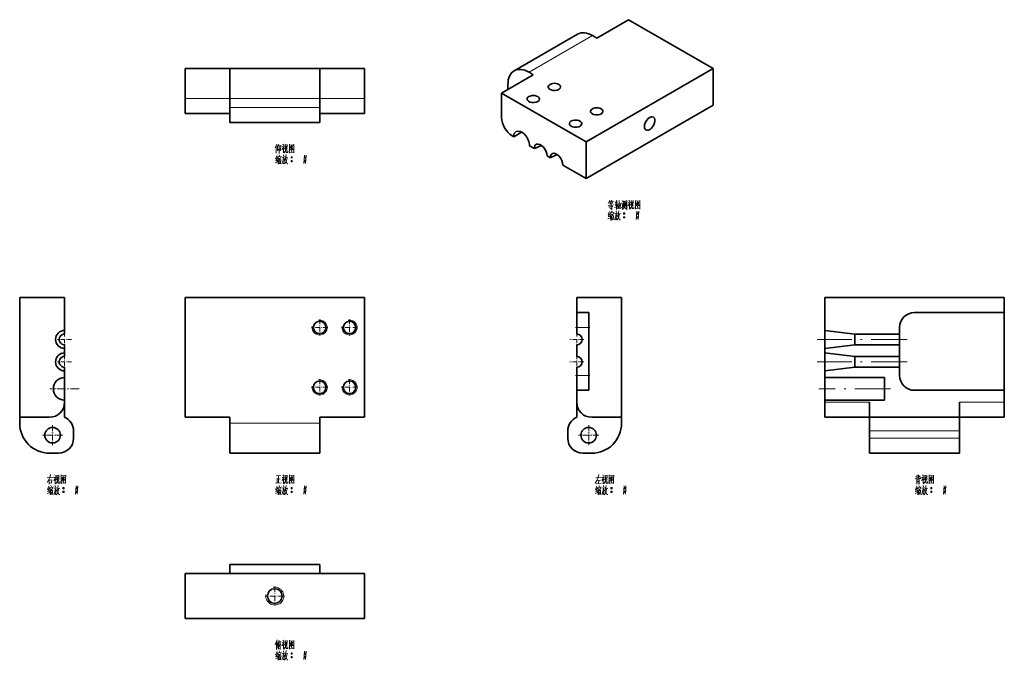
# Model space of a CAD drawing. Extents: x 125 to 454, y 53 to 267.
import ezdxf

# ---------------------------------------------------------------- set-up
doc = ezdxf.new("R2010")
doc.units = 0
doc.linetypes.add('DASHDOT', pattern=[18.5, 12, -3, 0.5, -3])

msp = doc.modelspace()

# ---------------------------------------------------------------- linework, layer by layer
at = {"color": 7, "lineweight": 35, "ltscale": 0.306187}
msp.add_line((317.59, 261.2), (328.19, 267.33), dxfattribs=at)
at = {"color": 7, "lineweight": 35}
for p, q in [((356.48, 251), (328.19, 267.33)), ((311.17, 262.51), (289.96, 250.27)), ((195, 251.01), (225, 251.01)), ((356.48, 251), (314.05, 226.5)), ((285.77, 242.83), (314.05, 226.5)), ((356.48, 238.75), (314.05, 214.25)), ((195, 233.01), (225, 233.01)), ((124.76, 134.5), (124.76, 174.5)), ((180, 174.5), (240, 174.5)), ((180, 174.5), (180, 134.5)), ((240, 134.5), (240, 174.5)), ((325.88, 174.5), (325.88, 134.5)), ((453.76, 174.5), (393.76, 174.5)), ((314.88, 169.5), (314.88, 143.5)), ((423.76, 169.5), (453.76, 169.5)), ((453.76, 169.5), (453.76, 143.5)), ((413.76, 147.75), (393.76, 147.75)), ((453.76, 143.5), (423.76, 143.5)), ((413.76, 140.25), (393.76, 140.25)), ((408.76, 134.5), (438.76, 134.5)), ((195, 122.5), (225, 122.5)), ((438.76, 122.5), (408.76, 122.5)), ((180, 82.26), (240, 82.26)), ((225, 85.26), (195, 85.26)), ((180, 67.26), (240, 67.26))]:
    msp.add_line(p, q, dxfattribs=at)
at = {"color": 7, "lineweight": 13}
for p, q in [((316.17, 262.02), (294.96, 249.77)), ((195, 241.01), (225, 241.01)), ((195, 238.01), (225, 238.01)), ((195, 132.5), (225, 132.5)), ((408.76, 129.92), (438.76, 129.92)), ((438.76, 127.5), (408.76, 127.5))]:
    msp.add_line(p, q, dxfattribs=at)
at = {"color": 7, "lineweight": 35, "ltscale": 0.040825}
for p, q in [((316.17, 262.02), (317.59, 261.2)), ((294.96, 249.77), (296.37, 248.95)), ((287.89, 244.05), (287.89, 245.69))]:
    msp.add_line(p, q, dxfattribs=at)
at = {"color": 7, "lineweight": 35, "ltscale": 0.25}
for p, q in [((180, 251.01), (180, 241.01)), ((195, 241.01), (195, 251.01)), ((225, 241.01), (225, 251.01)), ((240, 251.01), (240, 241.01)), ((124.76, 134.5), (134.76, 134.5)), ((195, 122.5), (195, 132.5)), ((225, 122.5), (225, 132.5)), ((325.88, 134.5), (315.88, 134.5))]:
    msp.add_line(p, q, dxfattribs=at)
at = {"color": 7, "lineweight": 35, "ltscale": 0.375}
for p, q in [((195, 251.01), (180, 251.01)), ((240, 251.01), (225, 251.01)), ((195, 236.01), (180, 236.01)), ((240, 236.01), (225, 236.01)), ((124.76, 174.5), (139.76, 174.5)), ((325.88, 174.5), (310.88, 174.5)), ((403.76, 162.3), (418.76, 162.3)), ((403.76, 158.7), (418.76, 158.7)), ((403.76, 154.8), (418.76, 154.8)), ((403.76, 151.2), (418.76, 151.2)), ((195, 134.5), (180, 134.5)), ((240, 134.5), (225, 134.5)), ((393.76, 134.5), (408.76, 134.5)), ((438.76, 134.5), (453.76, 134.5)), ((180, 67.26), (180, 82.26)), ((240, 67.26), (240, 82.26))]:
    msp.add_line(p, q, dxfattribs=at)
at = {"color": 7, "lineweight": 35, "ltscale": 0.306186}
for p, q in [((356.48, 251), (356.48, 238.75)), ((285.77, 242.83), (296.37, 248.95)), ((314.05, 226.5), (314.05, 214.25))]:
    msp.add_line(p, q, dxfattribs=at)
at = {"color": 7, "lineweight": 13, "ltscale": 0.375}
for p, q in [((195, 241.01), (180, 241.01)), ((240, 241.01), (225, 241.01)), ((393.76, 139.5), (408.76, 139.5)), ((438.76, 139.5), (453.76, 139.5))]:
    msp.add_line(p, q, dxfattribs=at)
at = {"color": 7, "lineweight": 35, "ltscale": 0.125}
for p, q in [((180, 236.01), (180, 241.01)), ((240, 241.01), (240, 236.01)), ((195, 233.01), (195, 238.01)), ((225, 233.01), (225, 238.01)), ((310.88, 174.5), (310.88, 169.5)), ((453.76, 174.5), (453.76, 169.5)), ((310.88, 169.5), (310.88, 164.5)), ((310.88, 148.5), (310.88, 143.5)), ((310.88, 139.5), (310.88, 134.5)), ((393.76, 134.5), (393.76, 139.5)), ((408.76, 139.5), (408.76, 134.5)), ((438.76, 139.5), (438.76, 134.5)), ((453.76, 139.5), (453.76, 134.5)), ((408.76, 127.5), (408.76, 122.5)), ((438.76, 127.5), (438.76, 122.5))]:
    msp.add_line(p, q, dxfattribs=at)
at = {"color": 7, "lineweight": 35, "ltscale": 0.075}
for p, q in [((195, 238.01), (195, 241.01)), ((225, 238.01), (225, 241.01)), ((137.76, 122.5), (134.76, 122.5)), ((312.88, 122.5), (315.88, 122.5)), ((195, 82.26), (195, 85.26)), ((225, 82.26), (225, 85.26))]:
    msp.add_line(p, q, dxfattribs=at)
at = {"color": 7, "lineweight": 35, "ltscale": 0.204124}
msp.add_line((285.77, 242.83), (285.77, 234.67), dxfattribs=at)
at = {"color": 7, "lineweight": 35, "ltscale": 0.015309}
msp.add_line((289.3, 228.54), (289.83, 228.24), dxfattribs=at)
at = {"color": 7, "lineweight": 35, "ltscale": 0.076546}
msp.add_line((292.48, 229.77), (289.83, 228.24), dxfattribs=at)
at = {"color": 7, "lineweight": 35, "ltscale": 0.045921}
msp.add_line((295.14, 225.17), (296.73, 224.26), dxfattribs=at)
at = {"color": 7, "lineweight": 35, "ltscale": 0.064806}
for p, q in [((299.09, 225.33), (296.73, 224.26)), ((304.39, 222.26), (302.03, 221.19))]:
    msp.add_line(p, q, dxfattribs=at)
at = {"color": 7, "lineweight": 35, "ltscale": 0.030619}
msp.add_line((300.97, 221.81), (302.03, 221.19), dxfattribs=at)
at = {"color": 7, "lineweight": 35, "ltscale": 0.224537}
msp.add_line((306.27, 218.74), (314.05, 214.25), dxfattribs=at)
at = {"color": 7, "lineweight": 35, "ltscale": 0.275}
for p, q in [((139.76, 163.5), (139.76, 174.5)), ((393.76, 163.5), (393.76, 174.5))]:
    msp.add_line(p, q, dxfattribs=at)
at = {"color": 7, "lineweight": 35, "ltscale": 0.1}
for p, q in [((310.88, 169.5), (314.88, 169.5)), ((310.88, 143.5), (310.88, 139.5)), ((310.88, 143.5), (314.88, 143.5)), ((453.76, 143.5), (453.76, 139.5))]:
    msp.add_line(p, q, dxfattribs=at)
at = {"color": 7, "linetype": 'DASHDOT', "lineweight": 13, "ltscale": 0.134355}
for p, q in [((227.69, 164.5), (222.31, 164.5)), ((225, 167.19), (225, 161.81)), ((237.69, 164.5), (232.31, 164.5)), ((235, 167.19), (235, 161.81)), ((225, 147.19), (225, 141.81)), ((235, 147.19), (235, 141.81)), ((227.69, 144.5), (222.31, 144.5)), ((237.69, 144.5), (232.31, 144.5))]:
    msp.add_line(p, q, dxfattribs=at)
at = {"color": 7, "linetype": 'DASHDOT', "lineweight": 13, "ltscale": 0.120015}
for p, q in [((315.28, 164.5), (310.48, 164.5)), ((315.28, 148.5), (310.48, 148.5))]:
    msp.add_line(p, q, dxfattribs=at)
at = {"color": 7, "lineweight": 35, "ltscale": 0.055}
for p, q in [((310.88, 162.3), (310.88, 164.5)), ((418.76, 162.3), (418.76, 164.5))]:
    msp.add_line(p, q, dxfattribs=at)
at = {"color": 7, "lineweight": 13, "ltscale": 0.1}
for p, q in [((310.88, 164.5), (314.88, 164.5)), ((310.88, 148.5), (314.88, 148.5))]:
    msp.add_line(p, q, dxfattribs=at)
at = {"color": 7, "lineweight": 35, "ltscale": 0.030001}
for p, q in [((139.76, 162.3), (139.76, 163.5)), ((139.76, 154.8), (139.76, 156))]:
    msp.add_line(p, q, dxfattribs=at)
at = {"color": 7, "linetype": 'DASHDOT', "lineweight": 13, "ltscale": 0.117}
for p, q in [((139.76, 162.84), (139.76, 158.16)), ((310.88, 162.84), (310.88, 158.16)), ((142.1, 160.5), (137.42, 160.5)), ((313.22, 160.5), (308.54, 160.5)), ((139.76, 155.34), (139.76, 150.66)), ((310.88, 155.34), (310.88, 150.66)), ((142.1, 153), (137.42, 153)), ((313.22, 153), (308.54, 153))]:
    msp.add_line(p, q, dxfattribs=at)
at = {"color": 7, "lineweight": 35, "ltscale": 0.251794}
for p, q in [((403.76, 162.3), (393.76, 163.5)), ((403.76, 158.7), (393.76, 157.5)), ((403.76, 154.8), (393.76, 156)), ((403.76, 151.2), (393.76, 150))]:
    msp.add_line(p, q, dxfattribs=at)
at = {"color": 7, "lineweight": 35, "ltscale": 0.033397}
for p, q in [((393.76, 162.16), (393.76, 163.5)), ((393.76, 154.66), (393.76, 156))]:
    msp.add_line(p, q, dxfattribs=at)
at = {"color": 7, "lineweight": 35, "ltscale": 0.116615}
for p, q in [((393.76, 157.5), (393.76, 162.16)), ((393.76, 150), (393.76, 154.66))]:
    msp.add_line(p, q, dxfattribs=at)
at = {"color": 7, "lineweight": 35, "ltscale": 0.020039}
for p, q in [((403.76, 161.5), (403.76, 162.3)), ((403.76, 154), (403.76, 154.8))]:
    msp.add_line(p, q, dxfattribs=at)
at = {"color": 7, "lineweight": 35, "ltscale": 0.06996}
for p, q in [((403.76, 158.7), (403.76, 161.5)), ((403.76, 151.2), (403.76, 154))]:
    msp.add_line(p, q, dxfattribs=at)
at = {"color": 7, "lineweight": 35, "ltscale": 0.09}
for p, q in [((418.76, 162.3), (418.76, 158.7)), ((418.76, 154.8), (418.76, 151.2))]:
    msp.add_line(p, q, dxfattribs=at)
at = {"color": 7, "lineweight": 35, "ltscale": 0.030006}
for p, q in [((139.76, 158.7), (139.76, 157.5)), ((139.76, 151.2), (139.76, 150))]:
    msp.add_line(p, q, dxfattribs=at)
at = {"color": 7, "lineweight": 35, "ltscale": 0.0975}
for p, q in [((310.88, 154.8), (310.88, 158.7)), ((418.76, 154.8), (418.76, 158.7))]:
    msp.add_line(p, q, dxfattribs=at)
at = {"color": 7, "linetype": 'DASHDOT', "lineweight": 13}
for p, q in [((421.26, 160.5), (391.26, 160.5)), ((421.26, 153), (391.26, 153)), ((415.76, 144), (391.76, 144))]:
    msp.add_line(p, q, dxfattribs=at)
at = {"color": 7, "lineweight": 35, "ltscale": 0.037501}
for p, q in [((139.76, 156), (139.76, 157.5)), ((393.76, 156), (393.76, 157.5))]:
    msp.add_line(p, q, dxfattribs=at)
at = {"color": 7, "lineweight": 35, "ltscale": 0.056242}
for p, q in [((139.76, 147.75), (139.76, 150)), ((393.76, 147.75), (393.76, 150))]:
    msp.add_line(p, q, dxfattribs=at)
at = {"color": 7, "linetype": 'DASHDOT', "lineweight": 13, "ltscale": 0.24375}
for p, q in [((139.76, 148.88), (139.76, 139.12)), ((144.63, 144), (134.88, 144))]:
    msp.add_line(p, q, dxfattribs=at)
at = {"color": 7, "lineweight": 35, "ltscale": 0.0675}
for p, q in [((310.88, 148.5), (310.88, 151.2)), ((418.76, 148.5), (418.76, 151.2))]:
    msp.add_line(p, q, dxfattribs=at)
at = {"color": 7, "lineweight": 35, "ltscale": 0.1875}
for p, q in [((139.76, 140.25), (139.76, 147.75)), ((393.76, 147.75), (393.76, 140.25)), ((413.76, 140.25), (413.76, 147.75))]:
    msp.add_line(p, q, dxfattribs=at)
at = {"color": 7, "lineweight": 35, "ltscale": 0.01875}
for p, q in [((139.76, 139.5), (139.76, 140.25)), ((393.76, 139.5), (393.76, 140.25))]:
    msp.add_line(p, q, dxfattribs=at)
at = {"color": 7, "lineweight": 35, "ltscale": 0.124738}
msp.add_line((139.76, 139.49), (139.76, 134.5), dxfattribs=at)
at = {"color": 7, "lineweight": 35, "ltscale": 0.05}
for p, q in [((124.76, 132.5), (124.76, 134.5)), ((195, 132.5), (195, 134.5)), ((225, 132.5), (225, 134.5)), ((325.88, 132.5), (325.88, 134.5))]:
    msp.add_line(p, q, dxfattribs=at)
at = {"color": 7, "linetype": 'DASHDOT', "lineweight": 13, "ltscale": 0.169}
for p, q in [((135.76, 131.88), (135.76, 125.12)), ((314.88, 131.88), (314.88, 125.12)), ((139.14, 128.5), (132.38, 128.5)), ((318.26, 128.5), (311.5, 128.5))]:
    msp.add_line(p, q, dxfattribs=at)
at = {"color": 7, "lineweight": 35, "ltscale": 0.114565}
for p, q in [((408.76, 134.5), (408.76, 129.92)), ((438.76, 134.5), (438.76, 129.92))]:
    msp.add_line(p, q, dxfattribs=at)
at = {"color": 7, "lineweight": 35, "ltscale": 0.060435}
for p, q in [((142.76, 129.92), (142.76, 127.5)), ((307.88, 129.92), (307.88, 127.5)), ((408.76, 129.92), (408.76, 127.5)), ((438.76, 129.92), (438.76, 127.5))]:
    msp.add_line(p, q, dxfattribs=at)
at = {"color": 7, "linetype": 'DASHDOT', "lineweight": 13, "ltscale": 0.159803}
msp.add_line((210, 77.96), (210, 71.56), dxfattribs=at)
at = {"color": 7, "linetype": 'DASHDOT', "lineweight": 13, "ltscale": 0.159802}
msp.add_line((213.2, 74.76), (206.8, 74.76), dxfattribs=at)
at = {"color": 7, "lineweight": 13}
for points in [[(210.7, 225.77), (210.1, 224.47)], [(210.49, 222.72), (210.49, 223.95), (210.49, 225.21)], [(210.91, 225.07), (211.33, 225.59)], [(210.91, 225.21), (210.91, 223.63)], [(210.91, 223.63), (211.43, 224.16)], [(211.47, 225.24), (211.47, 223.95), (211.47, 222.62)], [(211.47, 225.03), (211.99, 225.1)], [(211.96, 223.63), (211.68, 223.98)], [(211.96, 223.63), (212.07, 225.35)], [(213.04, 225.07), (212.87, 224.58), (212.38, 223.84)], [(212.41, 224.86), (212.98, 224.93)], [(212.7, 225.73), (212.98, 225.31)], [(212.87, 224.58), (212.87, 222.79)], [(212.87, 224.4), (213.18, 224.09)], [(213.46, 225.7), (213.46, 224.02)], [(214.13, 225.52), (213.46, 225.45)], [(213.68, 224.05), (213.5, 223.42)], [(213.78, 225.1), (213.68, 224.05)], [(213.82, 223.07), (213.82, 224.16)], [(214.06, 223.95), (214.13, 225.63)], [(214.9, 225.73), (214.9, 224.26), (214.9, 222.76)], [(214.9, 225.7), (214.9, 224.3), (214.9, 222.9)], [(216.37, 225.56), (214.9, 225.42)], [(214.97, 223.81), (215.46, 224.23)], [(215.67, 225.28), (215.11, 224.47)], [(215.43, 224.72), (216.12, 223.98)], [(215.46, 224.93), (215.91, 225)], [(215.46, 224.23), (215.67, 224.51)], [(215.53, 224.02), (215.77, 223.74)], [(215.67, 224.51), (216.02, 225.14)], [(216.12, 223.98), (216.3, 224.02)], [(216.34, 222.93), (216.34, 224.3), (216.37, 225.7)], [(210.66, 220.97), (210.24, 220.83)], [(210.74, 221.99), (210.28, 220.9)], [(210.8, 221.22), (210.35, 220.2)], [(211.12, 220.69), (210.8, 220.2)], [(211.05, 221.67), (210.95, 221.11)], [(211.05, 221.53), (212.1, 221.67)], [(211.29, 221.25), (211.12, 220.69)], [(211.15, 220.76), (211.15, 219.05)], [(211.37, 220.97), (212.07, 221.08)], [(211.43, 222.16), (211.61, 221.78)], [(211.43, 220.55), (211.47, 219.15)], [(211.43, 220.45), (211.96, 220.52)], [(211.68, 221.01), (211.61, 220.45)], [(211.99, 220.62), (211.93, 219.22)], [(212.13, 221.78), (211.99, 221.32)], [(212.9, 221.39), (212.8, 220.48), (212.7, 220.06), (212.38, 219.19)], [(212.41, 221.32), (213.46, 221.46)], [(213.22, 220.9), (213.12, 220.06), (212.98, 219.22), (212.76, 219.5)], [(212.84, 220.73), (213.22, 220.8)], [(212.9, 222.23), (213.01, 221.67)], [(212.98, 222.79), (213.26, 223.07)], [(213.26, 223.07), (213.5, 223.42)], [(213.6, 220.9), (213.43, 220.34)], [(213.54, 220.66), (214.1, 219.22)], [(213.74, 221.53), (213.6, 220.9)], [(213.68, 221.15), (214.38, 221.29)], [(213.82, 222.27), (213.74, 221.53)], [(213.96, 222.97), (213.82, 223.07)], [(214.1, 221.22), (213.88, 220.27)], [(214.38, 222.97), (213.96, 222.97)], [(214.38, 223.6), (214.38, 222.97)], [(214.9, 223), (216.26, 223.11)], [(215.43, 223.63), (215.77, 223.25)], [(215.43, 221.36), (215.81, 221.36)], [(215.46, 221.46), (215.77, 221.46)], [(215.46, 221.22), (215.77, 221.22)], [(216.34, 222.83), (216.34, 222.93), (216.26, 223.11)], [(219.87, 222.09), (219.76, 220.69), (219.66, 219.29)], [(219.87, 221.36), (220.26, 221.36)], [(219.9, 221.46), (220.22, 221.46)], [(219.9, 221.22), (220.22, 221.22)], [(220.46, 222.09), (220.36, 220.69), (220.26, 219.29)], [(210.21, 219.54), (210.91, 219.92)], [(210.32, 220.2), (210.84, 220.38)], [(211.47, 219.89), (211.85, 219.96)], [(211.93, 219.4), (211.51, 219.33)], [(213.6, 219.64), (213.22, 219.12)], [(213.88, 220.27), (213.6, 219.64)], [(214.1, 219.22), (214.41, 219.22)], [(215.43, 220.1), (215.81, 220.1)], [(215.46, 220.2), (215.77, 220.2)], [(215.46, 219.96), (215.77, 219.96)], [(219.87, 220.1), (220.26, 220.1)], [(219.9, 220.2), (220.22, 220.2)], [(219.9, 219.96), (220.22, 219.96)], [(321.93, 207.04), (321.4, 205.96)], [(323.19, 205.5), (321.4, 205.26)], [(321.58, 204.77), (322.94, 204.94)], [(321.72, 206.59), (322.31, 206.69)], [(321.82, 205.75), (322.84, 205.89)], [(322.07, 206.1), (321.86, 206.59)], [(321.96, 204.77), (322.1, 204.28)], [(322.59, 207.04), (322.24, 206.06)], [(322.59, 203.96), (322.59, 203.93), (322.28, 204.21)], [(322.31, 205.4), (322.31, 206.1)], [(322.45, 206.59), (323.12, 206.69)], [(322.59, 206.59), (322.8, 206.13)], [(322.59, 205.33), (322.59, 203.93)], [(324.48, 204.91), (323.54, 204.59)], [(323.61, 206.31), (324.55, 206.41)], [(323.75, 205.29), (324.45, 205.4)], [(324.24, 207.04), (323.82, 205.33)], [(324.17, 205.96), (324.17, 203.96)], [(324.62, 204.14), (324.62, 205.92)], [(324.62, 205.71), (325.43, 205.82)], [(324.62, 204.28), (325.39, 204.35)], [(324.76, 205.05), (325.29, 205.12)], [(325.08, 206.97), (325.04, 205.64), (325.01, 204.31)], [(325.46, 205.89), (325.39, 204.14)], [(325.85, 206.1), (326.13, 205.71)], [(326.06, 204.28), (325.85, 204.7)], [(326.02, 206.94), (326.27, 206.45)], [(326.34, 205.85), (326.06, 204.28)], [(326.16, 203.96), (326.58, 204.45)], [(326.55, 204.84), (326.55, 206.8)], [(326.55, 206.55), (327.11, 206.62)], [(326.58, 204.45), (326.76, 205.08)], [(326.83, 206.2), (326.76, 205.08)], [(327.18, 204.21), (326.83, 204.73)], [(327.11, 206.76), (327.11, 204.87)], [(327.67, 203.96), (327.35, 204.42)], [(327.39, 204.94), (327.39, 206.45)], [(327.67, 207.04), (327.67, 205.5), (327.67, 203.96)], [(328.65, 206.31), (328.47, 205.82), (327.98, 205.08)], [(328.02, 206.1), (328.58, 206.17)], [(328.3, 206.97), (328.58, 206.55)], [(328.47, 205.82), (328.47, 204.03)], [(328.47, 205.64), (328.79, 205.33)], [(328.58, 204.03), (328.86, 204.31)], [(328.86, 204.31), (329.1, 204.66)], [(329.07, 206.94), (329.07, 205.26)], [(329.73, 206.76), (329.07, 206.69)], [(329.28, 205.29), (329.1, 204.66)], [(329.38, 206.34), (329.28, 205.29)], [(329.42, 204.31), (329.42, 205.4)], [(329.56, 204.21), (329.42, 204.31)], [(329.98, 204.21), (329.56, 204.21)], [(329.66, 205.19), (329.73, 206.87)], [(329.98, 204.84), (329.98, 204.21)], [(330.5, 206.97), (330.5, 205.5), (330.5, 204)], [(330.5, 206.94), (330.5, 205.54), (330.5, 204.14)], [(331.97, 206.8), (330.5, 206.66)], [(330.5, 204.24), (331.87, 204.35)], [(330.57, 205.05), (331.06, 205.47)], [(331.27, 206.52), (330.71, 205.71)], [(331.03, 205.96), (331.73, 205.22)], [(331.03, 204.87), (331.38, 204.49)], [(331.06, 206.17), (331.52, 206.24)], [(331.06, 205.47), (331.27, 205.75)], [(331.13, 205.26), (331.38, 204.98)], [(331.27, 205.75), (331.62, 206.38)], [(331.73, 205.22), (331.9, 205.26)], [(331.94, 204.07), (331.94, 204.17), (331.87, 204.35)], [(331.94, 204.17), (331.94, 205.54), (331.97, 206.94)], [(321.33, 200.78), (322.03, 201.16)], [(321.79, 202.21), (321.37, 202.07)], [(321.86, 203.23), (321.4, 202.14)], [(321.44, 201.44), (321.96, 201.62)], [(321.93, 202.46), (321.47, 201.44)], [(322.24, 201.93), (321.93, 201.44)], [(322.17, 202.91), (322.07, 202.35)], [(322.17, 202.77), (323.22, 202.91)], [(322.42, 202.49), (322.24, 201.93)], [(322.28, 202), (322.28, 200.29)], [(322.49, 202.21), (323.19, 202.32)], [(322.56, 203.4), (322.73, 203.02)], [(322.56, 201.79), (322.59, 200.39)], [(322.56, 201.69), (323.08, 201.76)], [(322.59, 201.13), (322.98, 201.2)], [(322.8, 202.25), (322.73, 201.69)], [(323.12, 201.86), (323.05, 200.46)], [(323.26, 203.02), (323.12, 202.56)], [(324.03, 202.63), (323.92, 201.72), (323.82, 201.3), (323.5, 200.43)], [(323.54, 202.56), (324.59, 202.7)], [(324.34, 202.14), (324.24, 201.3), (324.1, 200.46), (323.89, 200.74)], [(323.96, 201.97), (324.34, 202.04)], [(324.03, 203.47), (324.13, 202.91)], [(324.73, 200.88), (324.34, 200.36)], [(324.73, 202.14), (324.55, 201.58)], [(324.66, 201.9), (325.22, 200.46)], [(324.87, 202.77), (324.73, 202.14)], [(325.01, 201.51), (324.73, 200.88)], [(324.8, 202.39), (325.5, 202.53)], [(324.94, 203.51), (324.87, 202.77)], [(325.22, 202.46), (325.01, 201.51)], [(326.55, 202.6), (326.93, 202.6)], [(326.55, 201.34), (326.93, 201.34)], [(326.58, 202.7), (326.9, 202.7)], [(326.58, 202.46), (326.9, 202.46)], [(326.58, 201.44), (326.9, 201.44)], [(326.58, 201.2), (326.9, 201.2)], [(330.99, 203.33), (330.89, 201.93), (330.78, 200.53)], [(330.99, 202.6), (331.38, 202.6)], [(330.99, 201.34), (331.38, 201.34)], [(331.03, 202.7), (331.34, 202.7)], [(331.03, 202.46), (331.34, 202.46)], [(331.03, 201.44), (331.34, 201.44)], [(331.03, 201.2), (331.34, 201.2)], [(331.59, 203.33), (331.48, 201.93), (331.38, 200.53)], [(323.05, 200.64), (322.63, 200.57)], [(325.22, 200.46), (325.53, 200.46)], [(135.09, 115.32), (134.81, 114.35)], [(136.46, 115.22), (136.74, 114.8)], [(137.22, 115.18), (137.22, 113.5)], [(138.66, 115.22), (138.66, 113.75), (138.66, 112.25)], [(138.66, 115.18), (138.66, 113.79), (138.66, 112.39)], [(140.1, 112.42), (140.1, 113.79), (140.13, 115.18)], [(212.7, 115.22), (212.98, 114.8)], [(213.46, 115.18), (213.46, 113.5)], [(214.9, 115.22), (214.9, 113.75), (214.9, 112.25)], [(214.9, 115.18), (214.9, 113.79), (214.9, 112.39)], [(216.34, 112.42), (216.34, 113.79), (216.37, 115.18)], [(318.24, 115.32), (318.03, 114.38)], [(319.57, 115.22), (319.85, 114.8)], [(320.34, 115.18), (320.34, 113.5)], [(321.78, 115.22), (321.78, 113.75), (321.78, 112.25)], [(321.78, 115.18), (321.78, 113.79), (321.78, 112.39)], [(323.21, 112.42), (323.21, 113.79), (323.25, 115.18)], [(424.67, 115.22), (424.67, 113.89)], [(425.05, 115.22), (425.05, 114.14)], [(426.45, 115.22), (426.73, 114.8)], [(427.22, 115.18), (427.22, 113.5)], [(428.66, 115.22), (428.66, 113.75), (428.66, 112.25)], [(428.66, 115.18), (428.66, 113.79), (428.66, 112.39)], [(430.09, 112.42), (430.09, 113.79), (430.13, 115.18)], [(133.9, 112.74), (134.49, 113.68)], [(133.93, 114.28), (135.89, 114.49)], [(134.49, 113.68), (134.81, 114.35)], [(134.56, 113.75), (134.56, 112.18)], [(134.56, 113.43), (135.47, 113.54)], [(135.47, 112.56), (134.56, 112.46)], [(135.51, 113.64), (135.4, 112.56)], [(136.8, 114.56), (136.63, 114.07), (136.14, 113.33)], [(136.17, 114.35), (136.74, 114.42)], [(136.63, 114.07), (136.63, 112.28)], [(136.63, 113.89), (136.94, 113.57)], [(136.74, 112.28), (137.01, 112.56)], [(137.01, 112.56), (137.26, 112.91)], [(137.89, 115.01), (137.22, 114.94)], [(137.43, 113.54), (137.26, 112.91)], [(137.54, 114.59), (137.43, 113.54)], [(137.57, 112.56), (137.57, 113.64)], [(137.71, 112.46), (137.57, 112.56)], [(138.13, 112.46), (137.71, 112.46)], [(137.82, 113.43), (137.89, 115.11)], [(138.13, 113.08), (138.13, 112.46)], [(140.13, 115.04), (138.66, 114.9)], [(138.66, 112.49), (140.02, 112.6)], [(138.73, 113.29), (139.22, 113.71)], [(139.43, 114.76), (138.87, 113.96)], [(139.18, 114.21), (139.88, 113.47)], [(139.18, 113.12), (139.53, 112.74)], [(139.22, 114.42), (139.67, 114.49)], [(139.22, 113.71), (139.43, 114)], [(139.29, 113.5), (139.53, 113.22)], [(139.43, 114), (139.78, 114.62)], [(139.88, 113.47), (140.06, 113.5)], [(140.1, 112.32), (140.1, 112.42), (140.02, 112.6)], [(210.18, 112.53), (212.13, 112.63)], [(210.46, 114.94), (211.96, 115.01)], [(210.74, 114.14), (210.74, 112.56)], [(211.23, 114.94), (211.23, 113.79), (211.23, 112.6)], [(211.23, 113.82), (211.85, 113.89)], [(213.04, 114.56), (212.87, 114.07), (212.38, 113.33)], [(212.41, 114.35), (212.98, 114.42)], [(212.87, 114.07), (212.87, 112.28)], [(212.87, 113.89), (213.18, 113.57)], [(212.98, 112.28), (213.26, 112.56)], [(213.26, 112.56), (213.5, 112.91)], [(214.13, 115.01), (213.46, 114.94)], [(213.68, 113.54), (213.5, 112.91)], [(213.78, 114.59), (213.68, 113.54)], [(213.82, 112.56), (213.82, 113.64)], [(213.96, 112.46), (213.82, 112.56)], [(214.38, 112.46), (213.96, 112.46)], [(214.06, 113.43), (214.13, 115.11)], [(214.38, 113.08), (214.38, 112.46)], [(216.37, 115.04), (214.9, 114.9)], [(214.9, 112.49), (216.26, 112.6)], [(214.97, 113.29), (215.46, 113.71)], [(215.67, 114.76), (215.11, 113.96)], [(215.43, 114.21), (216.12, 113.47)], [(215.43, 113.12), (215.77, 112.74)], [(215.46, 114.42), (215.91, 114.49)], [(215.46, 113.71), (215.67, 114)], [(215.53, 113.5), (215.77, 113.22)], [(215.67, 114), (216.02, 114.62)], [(216.12, 113.47), (216.3, 113.5)], [(216.34, 112.32), (216.34, 112.42), (216.26, 112.6)], [(317.58, 113.33), (317.02, 112.46)], [(317.23, 114.31), (319.05, 114.45)], [(317.33, 112.21), (319.05, 112.32)], [(318.03, 114.38), (317.58, 113.33)], [(317.72, 113.4), (318.8, 113.5)], [(318.24, 113.43), (318.21, 112.25)], [(319.92, 114.56), (319.75, 114.07), (319.26, 113.33)], [(319.29, 114.35), (319.85, 114.42)], [(319.75, 114.07), (319.75, 112.28)], [(319.75, 113.89), (320.06, 113.57)], [(319.85, 112.28), (320.13, 112.56)], [(320.13, 112.56), (320.38, 112.91)], [(321.01, 115.01), (320.34, 114.94)], [(320.55, 113.54), (320.38, 112.91)], [(320.66, 114.59), (320.55, 113.54)], [(320.69, 112.56), (320.69, 113.64)], [(320.83, 112.46), (320.69, 112.56)], [(321.25, 112.46), (320.83, 112.46)], [(320.94, 113.43), (321.01, 115.11)], [(321.25, 113.08), (321.25, 112.46)], [(323.25, 115.04), (321.78, 114.9)], [(321.78, 112.49), (323.14, 112.6)], [(321.85, 113.29), (322.34, 113.71)], [(322.55, 114.76), (321.99, 113.96)], [(322.3, 114.21), (323, 113.47)], [(322.3, 113.12), (322.65, 112.74)], [(322.34, 114.42), (322.79, 114.49)], [(322.34, 113.71), (322.55, 114)], [(322.41, 113.5), (322.65, 113.22)], [(322.55, 114), (322.9, 114.62)], [(323, 113.47), (323.18, 113.5)], [(323.21, 112.32), (323.21, 112.42), (323.14, 112.6)], [(423.93, 113.96), (424.67, 114.24)], [(424.14, 114.62), (424.67, 114.76)], [(424.49, 113.79), (424.49, 112.14)], [(424.49, 113.61), (425.33, 113.68)], [(424.49, 113.19), (425.16, 113.26)], [(424.49, 112.88), (425.16, 112.94)], [(425.61, 114.94), (425.05, 114.42)], [(425.05, 114.14), (425.16, 114)], [(425.33, 112.18), (425.05, 112.42)], [(425.16, 114), (425.86, 114.03)], [(425.33, 113.75), (425.33, 112.18)], [(425.86, 114.03), (425.82, 114.52)], [(426.8, 114.56), (426.63, 114.07), (426.14, 113.33)], [(426.17, 114.35), (426.73, 114.42)], [(426.63, 114.07), (426.63, 112.28)], [(426.63, 113.89), (426.94, 113.57)], [(426.73, 112.28), (427.01, 112.56)], [(427.01, 112.56), (427.26, 112.91)], [(427.89, 115.01), (427.22, 114.94)], [(427.43, 113.54), (427.26, 112.91)], [(427.54, 114.59), (427.43, 113.54)], [(427.57, 112.56), (427.57, 113.64)], [(427.71, 112.46), (427.57, 112.56)], [(428.13, 112.46), (427.71, 112.46)], [(427.82, 113.43), (427.89, 115.11)], [(428.13, 113.08), (428.13, 112.46)], [(430.13, 115.04), (428.66, 114.9)], [(428.66, 112.49), (430.02, 112.6)], [(428.73, 113.29), (429.22, 113.71)], [(429.43, 114.76), (428.87, 113.96)], [(429.18, 114.21), (429.88, 113.47)], [(429.18, 113.12), (429.53, 112.74)], [(429.22, 114.42), (429.67, 114.49)], [(429.22, 113.71), (429.43, 114)], [(429.29, 113.5), (429.53, 113.22)], [(429.43, 114), (429.78, 114.62)], [(429.88, 113.47), (430.06, 113.5)], [(430.09, 112.32), (430.09, 112.42), (430.02, 112.6)], [(133.97, 109.03), (134.67, 109.41)], [(134.42, 110.46), (134, 110.32)], [(134.49, 111.47), (134.04, 110.39)], [(134.07, 109.69), (134.6, 109.86)], [(134.56, 110.71), (134.11, 109.69)], [(134.88, 110.18), (134.56, 109.69)], [(134.81, 111.16), (134.71, 110.6)], [(134.81, 111.02), (135.86, 111.16)], [(135.05, 110.74), (134.88, 110.18)], [(134.91, 110.25), (134.91, 108.54)], [(135.12, 110.46), (135.82, 110.57)], [(135.19, 111.65), (135.37, 111.26)], [(135.19, 110.04), (135.23, 108.64)], [(135.19, 109.93), (135.72, 110)], [(135.23, 109.38), (135.61, 109.44)], [(135.68, 108.89), (135.26, 108.82)], [(135.44, 110.5), (135.37, 109.93)], [(135.75, 110.11), (135.68, 108.71)], [(135.89, 111.26), (135.75, 110.81)], [(136.66, 110.88), (136.56, 109.97), (136.46, 109.55), (136.14, 108.68)], [(136.17, 110.81), (137.22, 110.95)], [(136.98, 110.39), (136.88, 109.55), (136.74, 108.71), (136.52, 108.99)], [(136.6, 110.22), (136.98, 110.29)], [(136.66, 111.72), (136.77, 111.16)], [(137.36, 109.13), (136.98, 108.61)], [(137.36, 110.39), (137.19, 109.83)], [(137.29, 110.14), (137.85, 108.71)], [(137.5, 111.02), (137.36, 110.39)], [(137.64, 109.76), (137.36, 109.13)], [(137.43, 110.64), (138.13, 110.78)], [(137.57, 111.75), (137.5, 111.02)], [(137.85, 110.71), (137.64, 109.76)], [(137.85, 108.71), (138.17, 108.71)], [(139.18, 110.85), (139.57, 110.85)], [(139.18, 109.58), (139.57, 109.58)], [(139.22, 110.95), (139.53, 110.95)], [(139.22, 110.71), (139.53, 110.71)], [(139.22, 109.69), (139.53, 109.69)], [(139.22, 109.44), (139.53, 109.44)], [(143.63, 111.58), (143.52, 110.18), (143.42, 108.78)], [(143.63, 110.85), (144.01, 110.85)], [(143.63, 109.58), (144.01, 109.58)], [(143.66, 110.95), (143.98, 110.95)], [(143.66, 110.71), (143.98, 110.71)], [(143.66, 109.69), (143.98, 109.69)], [(143.66, 109.44), (143.98, 109.44)], [(144.22, 111.58), (144.12, 110.18), (144.01, 108.78)], [(210.21, 109.03), (210.91, 109.41)], [(210.66, 110.46), (210.24, 110.32)], [(210.74, 111.47), (210.28, 110.39)], [(210.32, 109.69), (210.84, 109.86)], [(210.8, 110.71), (210.35, 109.69)], [(211.12, 110.18), (210.8, 109.69)], [(211.05, 111.16), (210.95, 110.6)], [(211.05, 111.02), (212.1, 111.16)], [(211.29, 110.74), (211.12, 110.18)], [(211.15, 110.25), (211.15, 108.54)], [(211.37, 110.46), (212.07, 110.57)], [(211.43, 111.65), (211.61, 111.26)], [(211.43, 110.04), (211.47, 108.64)], [(211.43, 109.93), (211.96, 110)], [(211.47, 109.38), (211.85, 109.44)], [(211.93, 108.89), (211.51, 108.82)], [(211.68, 110.5), (211.61, 109.93)], [(211.99, 110.11), (211.93, 108.71)], [(212.13, 111.26), (211.99, 110.81)], [(212.9, 110.88), (212.8, 109.97), (212.7, 109.55), (212.38, 108.68)], [(212.41, 110.81), (213.46, 110.95)], [(213.22, 110.39), (213.12, 109.55), (212.98, 108.71), (212.76, 108.99)], [(212.84, 110.22), (213.22, 110.29)], [(212.9, 111.72), (213.01, 111.16)], [(213.6, 109.13), (213.22, 108.61)], [(213.6, 110.39), (213.43, 109.83)], [(213.54, 110.14), (214.1, 108.71)], [(213.74, 111.02), (213.6, 110.39)], [(213.88, 109.76), (213.6, 109.13)], [(213.68, 110.64), (214.38, 110.78)], [(213.82, 111.75), (213.74, 111.02)], [(214.1, 110.71), (213.88, 109.76)], [(214.1, 108.71), (214.41, 108.71)], [(215.43, 110.85), (215.81, 110.85)], [(215.43, 109.58), (215.81, 109.58)], [(215.46, 110.95), (215.77, 110.95)], [(215.46, 110.71), (215.77, 110.71)], [(215.46, 109.69), (215.77, 109.69)], [(215.46, 109.44), (215.77, 109.44)], [(219.87, 111.58), (219.76, 110.18), (219.66, 108.78)], [(219.87, 110.85), (220.26, 110.85)], [(219.87, 109.58), (220.26, 109.58)], [(219.9, 110.95), (220.22, 110.95)], [(219.9, 110.71), (220.22, 110.71)], [(219.9, 109.69), (220.22, 109.69)], [(219.9, 109.44), (220.22, 109.44)], [(220.46, 111.58), (220.36, 110.18), (220.26, 108.78)], [(317.09, 109.03), (317.79, 109.41)], [(317.54, 110.46), (317.12, 110.32)], [(317.61, 111.47), (317.16, 110.39)], [(317.19, 109.69), (317.72, 109.86)], [(317.68, 110.71), (317.23, 109.69)], [(318, 110.18), (317.68, 109.69)], [(317.93, 111.16), (317.82, 110.6)], [(317.93, 111.02), (318.98, 111.16)], [(318.17, 110.74), (318, 110.18)], [(318.03, 110.25), (318.03, 108.54)], [(318.24, 110.46), (318.94, 110.57)], [(318.31, 111.65), (318.49, 111.26)], [(318.31, 110.04), (318.35, 108.64)], [(318.31, 109.93), (318.84, 110)], [(318.35, 109.38), (318.73, 109.44)], [(318.8, 108.89), (318.38, 108.82)], [(318.56, 110.5), (318.49, 109.93)], [(318.87, 110.11), (318.8, 108.71)], [(319.01, 111.26), (318.87, 110.81)], [(319.78, 110.88), (319.68, 109.97), (319.57, 109.55), (319.26, 108.68)], [(319.29, 110.81), (320.34, 110.95)], [(320.1, 110.39), (319.99, 109.55), (319.85, 108.71), (319.64, 108.99)], [(319.71, 110.22), (320.1, 110.29)], [(319.78, 111.72), (319.89, 111.16)], [(320.48, 109.13), (320.1, 108.61)], [(320.48, 110.39), (320.31, 109.83)], [(320.41, 110.14), (320.97, 108.71)], [(320.62, 111.02), (320.48, 110.39)], [(320.76, 109.76), (320.48, 109.13)], [(320.55, 110.64), (321.25, 110.78)], [(320.69, 111.75), (320.62, 111.02)], [(320.97, 110.71), (320.76, 109.76)], [(320.97, 108.71), (321.29, 108.71)], [(322.3, 110.85), (322.69, 110.85)], [(322.3, 109.58), (322.69, 109.58)], [(322.34, 110.95), (322.65, 110.95)], [(322.34, 110.71), (322.65, 110.71)], [(322.34, 109.69), (322.65, 109.69)], [(322.34, 109.44), (322.65, 109.44)], [(326.75, 111.58), (326.64, 110.18), (326.54, 108.78)], [(326.75, 110.85), (327.13, 110.85)], [(326.75, 109.58), (327.13, 109.58)], [(326.78, 110.95), (327.1, 110.95)], [(326.78, 110.71), (327.1, 110.71)], [(326.78, 109.69), (327.1, 109.69)], [(326.78, 109.44), (327.1, 109.44)], [(327.34, 111.58), (327.24, 110.18), (327.13, 108.78)], [(423.97, 109.03), (424.67, 109.41)], [(424.42, 110.46), (424, 110.32)], [(424.49, 111.47), (424.04, 110.39)], [(424.07, 109.69), (424.6, 109.86)], [(424.56, 110.71), (424.11, 109.69)], [(424.88, 110.18), (424.56, 109.69)], [(424.81, 111.16), (424.7, 110.6)], [(424.81, 111.02), (425.86, 111.16)], [(425.05, 110.74), (424.88, 110.18)], [(424.91, 110.25), (424.91, 108.54)], [(425.12, 110.46), (425.82, 110.57)], [(425.19, 111.65), (425.37, 111.26)], [(425.19, 110.04), (425.23, 108.64)], [(425.19, 109.93), (425.72, 110)], [(425.23, 109.38), (425.61, 109.44)], [(425.68, 108.89), (425.26, 108.82)], [(425.44, 110.5), (425.37, 109.93)], [(425.75, 110.11), (425.68, 108.71)], [(425.89, 111.26), (425.75, 110.81)], [(426.66, 110.88), (426.56, 109.97), (426.45, 109.55), (426.14, 108.68)], [(426.17, 110.81), (427.22, 110.95)], [(426.98, 110.39), (426.87, 109.55), (426.73, 108.71), (426.52, 108.99)], [(426.59, 110.22), (426.98, 110.29)], [(426.66, 111.72), (426.77, 111.16)], [(427.36, 109.13), (426.98, 108.61)], [(427.36, 110.39), (427.19, 109.83)], [(427.29, 110.14), (427.85, 108.71)], [(427.5, 111.02), (427.36, 110.39)], [(427.64, 109.76), (427.36, 109.13)], [(427.43, 110.64), (428.13, 110.78)], [(427.57, 111.75), (427.5, 111.02)], [(427.85, 110.71), (427.64, 109.76)], [(427.85, 108.71), (428.17, 108.71)], [(429.18, 110.85), (429.57, 110.85)], [(429.18, 109.58), (429.57, 109.58)], [(429.22, 110.95), (429.53, 110.95)], [(429.22, 110.71), (429.53, 110.71)], [(429.22, 109.69), (429.53, 109.69)], [(429.22, 109.44), (429.53, 109.44)], [(433.63, 111.58), (433.52, 110.18), (433.42, 108.78)], [(433.63, 110.85), (434.01, 110.85)], [(433.63, 109.58), (434.01, 109.58)], [(433.66, 110.95), (433.98, 110.95)], [(433.66, 110.71), (433.98, 110.71)], [(433.66, 109.69), (433.98, 109.69)], [(433.66, 109.44), (433.98, 109.44)], [(434.22, 111.58), (434.12, 110.18), (434.01, 108.78)], [(210.8, 60.09), (210.1, 58.48)], [(210.56, 59.42), (210.56, 58.2), (210.56, 56.94)], [(210.98, 59.6), (210.95, 58.3)], [(210.98, 59.35), (212.1, 59.53)], [(211.37, 59.25), (211.26, 58.72)], [(211.37, 60.05), (211.57, 59.56)], [(211.82, 59.35), (211.82, 58.16), (211.82, 56.94)], [(213.04, 59.32), (212.87, 58.83), (212.38, 58.09)], [(212.7, 59.98), (212.98, 59.56)], [(213.46, 59.95), (213.46, 58.27)], [(214.13, 59.77), (213.46, 59.7)], [(213.78, 59.35), (213.68, 58.3)], [(214.06, 58.2), (214.13, 59.88)], [(214.9, 59.98), (214.9, 58.51), (214.9, 57.01)], [(214.9, 59.95), (214.9, 58.55), (214.9, 57.15)], [(216.37, 59.81), (214.9, 59.67)], [(215.67, 59.53), (215.11, 58.72)], [(215.46, 59.18), (215.91, 59.25)], [(215.67, 58.76), (216.02, 59.39)], [(216.34, 57.18), (216.34, 58.55), (216.37, 59.95)], [(210.74, 56.24), (210.28, 55.15)], [(210.84, 57.67), (210.66, 57.04)], [(210.95, 58.3), (210.84, 57.67)], [(211.26, 58.72), (211.01, 58.27)], [(211.26, 58.72), (211.26, 56.97)], [(211.37, 58.55), (212.17, 58.69)], [(211.43, 58.3), (211.57, 57.88)], [(211.43, 56.41), (211.61, 56.03)], [(211.82, 56.94), (211.54, 57.39)], [(212.13, 56.03), (211.99, 55.57)], [(212.41, 59.11), (212.98, 59.18)], [(212.87, 58.83), (212.87, 57.04)], [(212.87, 58.65), (213.18, 58.34)], [(212.9, 56.48), (213.01, 55.92)], [(212.98, 57.04), (213.26, 57.32)], [(213.26, 57.32), (213.5, 57.67)], [(213.68, 58.3), (213.5, 57.67)], [(213.82, 56.52), (213.74, 55.78)], [(213.82, 57.32), (213.82, 58.41)], [(213.96, 57.22), (213.82, 57.32)], [(214.38, 57.22), (213.96, 57.22)], [(214.38, 57.85), (214.38, 57.22)], [(214.9, 57.25), (216.26, 57.36)], [(214.97, 58.06), (215.46, 58.48)], [(215.43, 58.97), (216.12, 58.23)], [(215.43, 57.88), (215.77, 57.5)], [(215.46, 58.48), (215.67, 58.76)], [(215.53, 58.27), (215.77, 57.99)], [(216.12, 58.23), (216.3, 58.27)], [(216.34, 57.08), (216.34, 57.18), (216.26, 57.36)], [(219.87, 56.34), (219.76, 54.94), (219.66, 53.54)], [(220.46, 56.34), (220.36, 54.94), (220.26, 53.54)], [(210.21, 53.79), (210.91, 54.17)], [(210.66, 55.22), (210.24, 55.08)], [(210.32, 54.45), (210.84, 54.63)], [(210.8, 55.47), (210.35, 54.45)], [(211.12, 54.94), (210.8, 54.45)], [(211.05, 55.92), (210.95, 55.36)], [(211.05, 55.78), (212.1, 55.92)], [(211.29, 55.5), (211.12, 54.94)], [(211.15, 55.01), (211.15, 53.3)], [(211.37, 55.22), (212.07, 55.33)], [(211.43, 54.8), (211.47, 53.4)], [(211.43, 54.7), (211.96, 54.77)], [(211.47, 54.14), (211.85, 54.21)], [(211.93, 53.65), (211.51, 53.58)], [(211.68, 55.26), (211.61, 54.7)], [(211.99, 54.87), (211.93, 53.47)], [(212.9, 55.64), (212.8, 54.73), (212.7, 54.31), (212.38, 53.44)], [(212.41, 55.57), (213.46, 55.71)], [(213.22, 55.15), (213.12, 54.31), (212.98, 53.47), (212.76, 53.75)], [(212.84, 54.98), (213.22, 55.05)], [(213.6, 53.89), (213.22, 53.37)], [(213.6, 55.15), (213.43, 54.59)], [(213.54, 54.91), (214.1, 53.47)], [(213.74, 55.78), (213.6, 55.15)], [(213.88, 54.52), (213.6, 53.89)], [(213.68, 55.4), (214.38, 55.54)], [(214.1, 55.47), (213.88, 54.52)], [(214.1, 53.47), (214.41, 53.47)], [(215.43, 55.61), (215.81, 55.61)], [(215.43, 54.35), (215.81, 54.35)], [(215.46, 55.71), (215.77, 55.71)], [(215.46, 55.47), (215.77, 55.47)], [(215.46, 54.45), (215.77, 54.45)], [(215.46, 54.21), (215.77, 54.21)], [(219.87, 55.61), (220.26, 55.61)], [(219.87, 54.35), (220.26, 54.35)], [(219.9, 55.71), (220.22, 55.71)], [(219.9, 55.47), (220.22, 55.47)], [(219.9, 54.45), (220.22, 54.45)], [(219.9, 54.21), (220.22, 54.21)]]:
    msp.add_lwpolyline(points, dxfattribs=at)
for points in [[(215.53, 221.15), (215.71, 221.15), (215.81, 221.25), (215.81, 221.43), (215.71, 221.53), (215.53, 221.53), (215.43, 221.43), (215.43, 221.25)], [(219.98, 221.15), (220.15, 221.15), (220.26, 221.25), (220.26, 221.43), (220.15, 221.53), (219.98, 221.53), (219.87, 221.43), (219.87, 221.25)], [(215.53, 219.89), (215.71, 219.89), (215.81, 219.99), (215.81, 220.17), (215.71, 220.27), (215.53, 220.27), (215.43, 220.17), (215.43, 219.99)], [(219.98, 219.89), (220.15, 219.89), (220.26, 219.99), (220.26, 220.17), (220.15, 220.27), (219.98, 220.27), (219.87, 220.17), (219.87, 219.99)], [(326.65, 202.39), (326.83, 202.39), (326.93, 202.49), (326.93, 202.67), (326.83, 202.77), (326.65, 202.77), (326.55, 202.67), (326.55, 202.49)], [(326.65, 201.13), (326.83, 201.13), (326.93, 201.23), (326.93, 201.41), (326.83, 201.51), (326.65, 201.51), (326.55, 201.41), (326.55, 201.23)], [(331.1, 202.39), (331.27, 202.39), (331.38, 202.49), (331.38, 202.67), (331.27, 202.77), (331.1, 202.77), (330.99, 202.67), (330.99, 202.49)], [(331.1, 201.13), (331.27, 201.13), (331.38, 201.23), (331.38, 201.41), (331.27, 201.51), (331.1, 201.51), (330.99, 201.41), (330.99, 201.23)], [(139.29, 110.64), (139.46, 110.64), (139.57, 110.74), (139.57, 110.92), (139.46, 111.02), (139.29, 111.02), (139.18, 110.92), (139.18, 110.74)], [(139.29, 109.38), (139.46, 109.38), (139.57, 109.48), (139.57, 109.65), (139.46, 109.76), (139.29, 109.76), (139.18, 109.65), (139.18, 109.48)], [(143.74, 110.64), (143.91, 110.64), (144.01, 110.74), (144.01, 110.92), (143.91, 111.02), (143.74, 111.02), (143.63, 110.92), (143.63, 110.74)], [(143.74, 109.38), (143.91, 109.38), (144.01, 109.48), (144.01, 109.65), (143.91, 109.76), (143.74, 109.76), (143.63, 109.65), (143.63, 109.48)], [(215.53, 110.64), (215.71, 110.64), (215.81, 110.74), (215.81, 110.92), (215.71, 111.02), (215.53, 111.02), (215.43, 110.92), (215.43, 110.74)], [(215.53, 109.38), (215.71, 109.38), (215.81, 109.48), (215.81, 109.65), (215.71, 109.76), (215.53, 109.76), (215.43, 109.65), (215.43, 109.48)], [(219.98, 110.64), (220.15, 110.64), (220.26, 110.74), (220.26, 110.92), (220.15, 111.02), (219.98, 111.02), (219.87, 110.92), (219.87, 110.74)], [(219.98, 109.38), (220.15, 109.38), (220.26, 109.48), (220.26, 109.65), (220.15, 109.76), (219.98, 109.76), (219.87, 109.65), (219.87, 109.48)], [(322.41, 110.64), (322.58, 110.64), (322.69, 110.74), (322.69, 110.92), (322.58, 111.02), (322.41, 111.02), (322.3, 110.92), (322.3, 110.74)], [(322.41, 109.38), (322.58, 109.38), (322.69, 109.48), (322.69, 109.65), (322.58, 109.76), (322.41, 109.76), (322.3, 109.65), (322.3, 109.48)], [(326.85, 110.64), (327.03, 110.64), (327.13, 110.74), (327.13, 110.92), (327.03, 111.02), (326.85, 111.02), (326.75, 110.92), (326.75, 110.74)], [(326.85, 109.38), (327.03, 109.38), (327.13, 109.48), (327.13, 109.65), (327.03, 109.76), (326.85, 109.76), (326.75, 109.65), (326.75, 109.48)], [(429.29, 110.64), (429.46, 110.64), (429.57, 110.74), (429.57, 110.92), (429.46, 111.02), (429.29, 111.02), (429.18, 110.92), (429.18, 110.74)], [(429.29, 109.38), (429.46, 109.38), (429.57, 109.48), (429.57, 109.65), (429.46, 109.76), (429.29, 109.76), (429.18, 109.65), (429.18, 109.48)], [(433.73, 110.64), (433.91, 110.64), (434.01, 110.74), (434.01, 110.92), (433.91, 111.02), (433.73, 111.02), (433.63, 110.92), (433.63, 110.74)], [(433.73, 109.38), (433.91, 109.38), (434.01, 109.48), (434.01, 109.65), (433.91, 109.76), (433.73, 109.76), (433.63, 109.65), (433.63, 109.48)], [(215.53, 55.4), (215.71, 55.4), (215.81, 55.5), (215.81, 55.68), (215.71, 55.78), (215.53, 55.78), (215.43, 55.68), (215.43, 55.5)], [(215.53, 54.14), (215.71, 54.14), (215.81, 54.24), (215.81, 54.42), (215.71, 54.52), (215.53, 54.52), (215.43, 54.42), (215.43, 54.24)], [(219.98, 55.4), (220.15, 55.4), (220.26, 55.5), (220.26, 55.68), (220.15, 55.78), (219.98, 55.78), (219.87, 55.68), (219.87, 55.5)], [(219.98, 54.14), (220.15, 54.14), (220.26, 54.24), (220.26, 54.42), (220.15, 54.52), (219.98, 54.52), (219.87, 54.42), (219.87, 54.24)]]:
    msp.add_lwpolyline(points, close=True, dxfattribs=at)
at = {"color": 7, "lineweight": 35}
for centre, radius in [((225, 164.5), 2.07), ((235, 164.5), 2.07), ((225, 144.5), 2.07), ((235, 144.5), 2.07), ((135.76, 128.5), 2.6), ((314.88, 128.5), 2.6), ((210, 74.76), 2.46)]:
    msp.add_circle(centre, radius, dxfattribs=at)
for centre, radius, start, end in [((423.76, 164.5), 5, 90, 180), ((139.76, 160.5), 3, 90.0011, 269.9759), ((139.76, 160.5), 1.8, 146.3099, 270), ((139.76, 160.5), 1.8, 90, 146.3099), ((310.88, 160.5), 1.8, 270, 90), ((139.76, 153), 3, 90.0011, 269.9759), ((139.76, 153), 1.8, 90, 146.3099), ((310.88, 153), 1.8, 270, 90), ((139.76, 153), 1.8, 146.3099, 270), ((423.76, 148.5), 5, 180, 270), ((139.76, 144), 3.75, 90, 270), ((134.76, 139.5), 5, 270, 360), ((315.88, 139.5), 5, 180, 270), ((134.76, 132.5), 10, 180, 270), ((137.76, 129.92), 5, 0, 66.4218), ((312.88, 129.92), 5, 113.5782, 180), ((315.88, 132.5), 10, 270, 360), ((137.76, 127.5), 5, 270, 360), ((312.88, 127.5), 5, 180, 270)]:
    msp.add_arc(centre, radius, start, end, dxfattribs=at)
at = {"color": 7, "lineweight": 13}
for centre, radius in [((225, 164.5), 2.5), ((235, 164.5), 2.5), ((225, 144.5), 2.5), ((235, 144.5), 2.5), ((210, 74.76), 3)]:
    msp.add_arc(centre, radius, 170, 100, dxfattribs=at)
at = {"color": 7, "lineweight": 35}
for centre, major_axis, start_param, end_param in [((316.17, 253.85), (-5, 8.66), 5.497787, 6.283185), ((294.96, 241.61), (-5, 8.66), 0, 0.785398), ((294.96, 241.61), (-5, 8.66), 5.497787, 6.283185), ((303.44, 244.87), (2.07, 0), 6.283157, 9.42475), ((303.44, 244.87), (2.07, 0), 3.141564, 3.426991), ((303.44, 244.87), (2.07, 0), 3.426991, 6.283157), ((296.37, 240.79), (2.07, 0), 6.283157, 9.42475), ((296.37, 240.79), (2.07, 0), 3.141564, 3.426991), ((296.37, 240.79), (2.07, 0), 3.426991, 6.283157), ((317.59, 236.71), (2.07, 0), 6.283157, 9.42475), ((289.3, 232.62), (2.5, -4.33), 3.926991, 5.497787), ((310.52, 232.62), (2.07, 0), 0.285398, 3.141564), ((317.59, 236.71), (2.07, 0), 3.141564, 3.426991), ((317.59, 236.71), (2.07, 0), 3.426991, 6.283157), ((335.26, 232.62), (-1.23, -2.13), 3.141611, 6.283204), ((335.26, 232.62), (-1.23, -2.13), 1.856194, 3.141611), ((292.48, 226.7), (-1.88, 3.25), 3.926991, 6.283185), ((310.52, 232.62), (2.07, 0), 3.141564, 6.283157), ((310.52, 232.62), (2.07, 0), 6.283157, 6.568583), ((335.26, 232.62), (-1.23, -2.13), 0.000018, 1.856194), ((292.48, 226.7), (-1.88, 3.25), 6.283185, 7.068583), ((298.85, 223.03), (1.5, -2.6), 3.056559, 3.92679), ((298.85, 223.03), (1.5, -2.6), 0.785418, 3.056339), ((304.15, 219.97), (1.5, -2.6), 3.056559, 3.92679), ((304.15, 219.97), (1.5, -2.6), 0.785418, 3.056339)]:
    msp.add_ellipse(centre, major_axis=major_axis, ratio=0.57735, start_param=start_param, end_param=end_param, dxfattribs=at)

doc.saveas('drawing.dxf')
